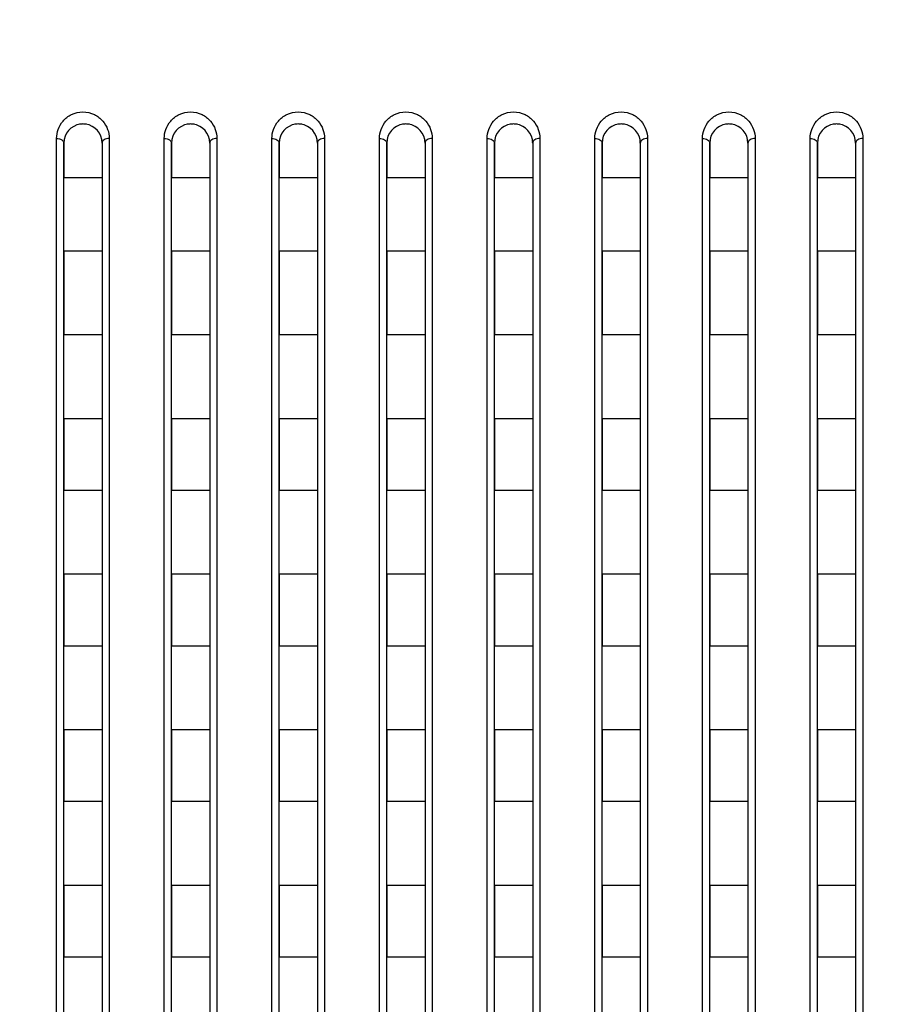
# Model space of a CAD drawing. Header units: millimetres. Extents: x -6054 to 364, y -1866 to 3094.
# Tile 113 of 256: x -4393 to -4357, y 864 to 905. Entities that reach past the tile are written whole.
import ezdxf

# ---------------------------------------------------------------- set-up
doc = ezdxf.new("R2010")
doc.units = ezdxf.units.MM
doc.header["$LTSCALE"] = 65.395
doc.header["$PDSIZE"] = 0.05
doc.layers.get('0').update_dxf_attribs({"linetype": 'CONTINUOUS'})
doc.layers.get('Defpoints').update_dxf_attribs({"linetype": 'CONTINUOUS'})
doc.layers.add('DIM', color=3, linetype='CONTINUOUS')
doc.styles.get("Standard").update_dxf_attribs({"font": 'arial.ttf'})
doc.dimstyles.new('ISO-25', dxfattribs={"dimtxt": 2.5, "dimasz": 2.5, "dimexe": 1.25, "dimexo": 0.625, "dimtad": 1, "dimtxsty": 'STANDARD', "dimcen": 2.5, "dimadec": 0, "dimazin": 0, "dimtfac": 1, "dimtmove": 0, "dimatfit": 3, "dimfxl": 1, "dimarcsym": 0})

# ---------------------------------------------------------------- blocks, each defined once
blk = doc.blocks.new('*D0')
at = {"layer": 'Defpoints', "color": 0}
for p in [(-4193.173, 1041.272), (-4734.98, 936.486), (-4193.173, 628.168)]:
    blk.add_point(p, dxfattribs=at)
at = {"layer": 'DIM', "color": 3, "lineweight": -2}
for p, q in [((-4734.98, 937.111), (-4734.98, 1042.522)), ((-4193.173, 628.793), (-4193.173, 1042.522)), ((-4719.98, 1041.272), (-4208.173, 1041.272))]:
    blk.add_line(p, q, dxfattribs=at)
at = {"layer": 'DIM', "color": 3}
for points in [[(-4719.98, 1043.772), (-4719.98, 1038.772), (-4734.98, 1041.272)], [(-4208.173, 1038.772), (-4208.173, 1043.772), (-4193.173, 1041.272)]]:
    blk.add_solid(points, dxfattribs=at)
at = {"layer": 'DIM', "color": 2, "insert": (-4464.076, 1059.082), "char_height": 20, "attachment_point": 5}
blk.add_mtext('542  [21,331]', dxfattribs=at)
blk = doc.blocks.new('*D7')
at = {"layer": 'Defpoints', "color": 0}
for p in [(-4728.573, 946.484), (-4809.721, 628.168), (-4193.173, 628.168)]:
    blk.add_point(p, dxfattribs=at)
at = {"layer": 'DIM', "color": 3, "lineweight": -2}
for p, q in [((-4729.198, 946.484), (-4810.971, 946.484)), ((-4809.721, 931.484), (-4809.721, 643.168)), ((-4193.798, 628.168), (-4810.971, 628.168))]:
    blk.add_line(p, q, dxfattribs=at)
at = {"layer": 'DIM', "color": 3}
for points in [[(-4807.221, 931.484), (-4812.221, 931.484), (-4809.721, 946.484)], [(-4812.221, 643.168), (-4807.221, 643.168), (-4809.721, 628.168)]]:
    blk.add_solid(points, dxfattribs=at)
at = {"layer": 'DIM', "color": 2, "insert": (-4827.531, 787.326), "char_height": 20, "attachment_point": 5, "rotation": 90}
blk.add_mtext('318  [12,532]', dxfattribs=at)
blk = doc.blocks.new('*D12')
at = {"layer": 'Defpoints', "color": 0}
for p in [(-4451.923, 971.719), (-4570.423, 865.648), (-4451.923, 865.648)]:
    blk.add_point(p, dxfattribs=at)
at = {"layer": 'DIM', "color": 3, "lineweight": -2}
for p, q in [((-4570.423, 866.273), (-4570.423, 972.969)), ((-4451.923, 866.273), (-4451.923, 972.969)), ((-4555.423, 971.719), (-4466.923, 971.719)), ((-4451.923, 971.719), (-4284.269, 971.719))]:
    blk.add_line(p, q, dxfattribs=at)
at = {"layer": 'DIM', "color": 3}
for points in [[(-4555.423, 974.219), (-4555.423, 969.219), (-4570.423, 971.719)], [(-4466.923, 969.219), (-4466.923, 974.219), (-4451.923, 971.719)]]:
    blk.add_solid(points, dxfattribs=at)
at = {"layer": 'DIM', "color": 2, "insert": (-4360.559, 989.529), "char_height": 20, "attachment_point": 5}
blk.add_mtext('119  [4,665]', dxfattribs=at)

msp = doc.modelspace()

# ---------------------------------------------------------------- linework, layer by layer
at = {"linetype": 'Continuous'}
for p, q in [((-4391.523, 828.726), (-4391.523, 900.382)), ((-4389.323, 900.382), (-4389.323, 828.726)), ((-4387.023, 828.726), (-4387.023, 900.382)), ((-4384.823, 900.382), (-4384.823, 828.726)), ((-4382.523, 828.726), (-4382.523, 900.382)), ((-4380.323, 900.382), (-4380.323, 828.726)), ((-4378.023, 828.726), (-4378.023, 900.382)), ((-4375.823, 900.382), (-4375.823, 828.726)), ((-4373.523, 828.726), (-4373.523, 900.382)), ((-4371.323, 900.382), (-4371.323, 828.726)), ((-4369.023, 828.726), (-4369.023, 900.382)), ((-4366.823, 900.382), (-4366.823, 828.726)), ((-4364.523, 828.726), (-4364.523, 900.382)), ((-4362.323, 900.382), (-4362.323, 828.726)), ((-4360.023, 828.726), (-4360.023, 900.382)), ((-4357.823, 900.382), (-4357.823, 828.726)), ((-4391.223, 900.184), (-4391.223, 898.734)), ((-4391.223, 900.184), (-4391.223, 898.734)), ((-4391.223, 828.718), (-4391.223, 900.184)), ((-4389.623, 900.184), (-4389.623, 898.734)), ((-4389.623, 900.184), (-4389.623, 898.734)), ((-4389.623, 900.184), (-4389.623, 828.718)), ((-4386.723, 900.184), (-4386.723, 898.734)), ((-4386.723, 900.184), (-4386.723, 898.734)), ((-4386.723, 828.718), (-4386.723, 900.184)), ((-4385.123, 900.184), (-4385.123, 898.734)), ((-4385.123, 900.184), (-4385.123, 898.734)), ((-4385.123, 900.184), (-4385.123, 828.718)), ((-4382.223, 900.184), (-4382.223, 898.734)), ((-4382.223, 900.184), (-4382.223, 898.734)), ((-4382.223, 828.718), (-4382.223, 900.184)), ((-4380.623, 900.184), (-4380.623, 898.734)), ((-4380.623, 900.184), (-4380.623, 898.734)), ((-4380.623, 900.184), (-4380.623, 828.718)), ((-4377.723, 900.184), (-4377.723, 898.734)), ((-4377.723, 900.184), (-4377.723, 898.734)), ((-4377.723, 828.718), (-4377.723, 900.184)), ((-4376.123, 900.184), (-4376.123, 898.734)), ((-4376.123, 900.184), (-4376.123, 898.734)), ((-4376.123, 900.184), (-4376.123, 828.718)), ((-4373.223, 900.184), (-4373.223, 898.734)), ((-4373.223, 900.184), (-4373.223, 898.734)), ((-4373.223, 828.718), (-4373.223, 900.184)), ((-4371.623, 900.184), (-4371.623, 898.734)), ((-4371.623, 900.184), (-4371.623, 898.734)), ((-4371.623, 900.184), (-4371.623, 828.718)), ((-4368.723, 900.184), (-4368.723, 898.734)), ((-4368.723, 900.184), (-4368.723, 898.734)), ((-4368.723, 828.718), (-4368.723, 900.184)), ((-4367.123, 900.184), (-4367.123, 898.734)), ((-4367.123, 900.184), (-4367.123, 898.734)), ((-4367.123, 900.184), (-4367.123, 828.718)), ((-4364.223, 900.184), (-4364.223, 898.734)), ((-4364.223, 900.184), (-4364.223, 898.734)), ((-4364.223, 828.718), (-4364.223, 900.184)), ((-4362.623, 900.184), (-4362.623, 898.734)), ((-4362.623, 900.184), (-4362.623, 898.734)), ((-4362.623, 900.184), (-4362.623, 828.718)), ((-4359.723, 900.184), (-4359.723, 898.734)), ((-4359.723, 900.184), (-4359.723, 898.734)), ((-4359.723, 828.718), (-4359.723, 900.184)), ((-4358.123, 900.184), (-4358.123, 898.734)), ((-4358.123, 900.184), (-4358.123, 898.734)), ((-4358.123, 900.184), (-4358.123, 828.718)), ((-4389.623, 898.734), (-4391.223, 898.734)), ((-4389.623, 898.734), (-4391.223, 898.734)), ((-4385.123, 898.734), (-4386.723, 898.734)), ((-4385.123, 898.734), (-4386.723, 898.734)), ((-4380.623, 898.734), (-4382.223, 898.734)), ((-4380.623, 898.734), (-4382.223, 898.734)), ((-4376.123, 898.734), (-4377.723, 898.734)), ((-4376.123, 898.734), (-4377.723, 898.734)), ((-4371.623, 898.734), (-4373.223, 898.734)), ((-4371.623, 898.734), (-4373.223, 898.734)), ((-4367.123, 898.734), (-4368.723, 898.734)), ((-4367.123, 898.734), (-4368.723, 898.734)), ((-4362.623, 898.734), (-4364.223, 898.734)), ((-4362.623, 898.734), (-4364.223, 898.734)), ((-4358.123, 898.734), (-4359.723, 898.734)), ((-4358.123, 898.734), (-4359.723, 898.734)), ((-4391.223, 895.668), (-4391.223, 892.168)), ((-4391.223, 895.668), (-4391.223, 892.168)), ((-4389.623, 895.668), (-4391.223, 895.668)), ((-4389.623, 895.668), (-4391.223, 895.668)), ((-4389.623, 895.668), (-4389.623, 892.168)), ((-4389.623, 895.668), (-4389.623, 892.168)), ((-4386.723, 895.668), (-4386.723, 892.168)), ((-4386.723, 895.668), (-4386.723, 892.168)), ((-4385.123, 895.668), (-4386.723, 895.668)), ((-4385.123, 895.668), (-4386.723, 895.668)), ((-4385.123, 895.668), (-4385.123, 892.168)), ((-4385.123, 895.668), (-4385.123, 892.168)), ((-4382.223, 895.668), (-4382.223, 892.168)), ((-4382.223, 895.668), (-4382.223, 892.168)), ((-4380.623, 895.668), (-4382.223, 895.668)), ((-4380.623, 895.668), (-4382.223, 895.668)), ((-4380.623, 895.668), (-4380.623, 892.168)), ((-4380.623, 895.668), (-4380.623, 892.168)), ((-4377.723, 895.668), (-4377.723, 892.168)), ((-4377.723, 895.668), (-4377.723, 892.168)), ((-4376.123, 895.668), (-4377.723, 895.668)), ((-4376.123, 895.668), (-4377.723, 895.668)), ((-4376.123, 895.668), (-4376.123, 892.168)), ((-4376.123, 895.668), (-4376.123, 892.168)), ((-4373.223, 895.668), (-4373.223, 892.168)), ((-4373.223, 895.668), (-4373.223, 892.168)), ((-4371.623, 895.668), (-4373.223, 895.668)), ((-4371.623, 895.668), (-4373.223, 895.668)), ((-4371.623, 895.668), (-4371.623, 892.168)), ((-4371.623, 895.668), (-4371.623, 892.168)), ((-4368.723, 895.668), (-4368.723, 892.168)), ((-4368.723, 895.668), (-4368.723, 892.168)), ((-4367.123, 895.668), (-4368.723, 895.668)), ((-4367.123, 895.668), (-4368.723, 895.668)), ((-4367.123, 895.668), (-4367.123, 892.168)), ((-4367.123, 895.668), (-4367.123, 892.168)), ((-4364.223, 895.668), (-4364.223, 892.168)), ((-4364.223, 895.668), (-4364.223, 892.168)), ((-4362.623, 895.668), (-4364.223, 895.668)), ((-4362.623, 895.668), (-4364.223, 895.668)), ((-4362.623, 895.668), (-4362.623, 892.168)), ((-4362.623, 895.668), (-4362.623, 892.168)), ((-4359.723, 895.668), (-4359.723, 892.168)), ((-4359.723, 895.668), (-4359.723, 892.168)), ((-4358.123, 895.668), (-4359.723, 895.668)), ((-4358.123, 895.668), (-4359.723, 895.668)), ((-4358.123, 895.668), (-4358.123, 892.168)), ((-4358.123, 895.668), (-4358.123, 892.168)), ((-4389.623, 892.168), (-4391.223, 892.168)), ((-4389.623, 892.168), (-4391.223, 892.168)), ((-4385.123, 892.168), (-4386.723, 892.168)), ((-4385.123, 892.168), (-4386.723, 892.168)), ((-4380.623, 892.168), (-4382.223, 892.168)), ((-4380.623, 892.168), (-4382.223, 892.168)), ((-4376.123, 892.168), (-4377.723, 892.168)), ((-4376.123, 892.168), (-4377.723, 892.168)), ((-4371.623, 892.168), (-4373.223, 892.168)), ((-4371.623, 892.168), (-4373.223, 892.168)), ((-4367.123, 892.168), (-4368.723, 892.168)), ((-4367.123, 892.168), (-4368.723, 892.168)), ((-4362.623, 892.168), (-4364.223, 892.168)), ((-4362.623, 892.168), (-4364.223, 892.168)), ((-4358.123, 892.168), (-4359.723, 892.168)), ((-4358.123, 892.168), (-4359.723, 892.168)), ((-4391.223, 888.668), (-4391.223, 885.668)), ((-4391.223, 888.668), (-4391.223, 885.668)), ((-4389.623, 888.668), (-4391.223, 888.668)), ((-4389.623, 888.668), (-4391.223, 888.668)), ((-4389.623, 888.668), (-4389.623, 885.668)), ((-4389.623, 888.668), (-4389.623, 885.668)), ((-4386.723, 888.668), (-4386.723, 885.668)), ((-4386.723, 888.668), (-4386.723, 885.668)), ((-4385.123, 888.668), (-4386.723, 888.668)), ((-4385.123, 888.668), (-4386.723, 888.668)), ((-4385.123, 888.668), (-4385.123, 885.668)), ((-4385.123, 888.668), (-4385.123, 885.668)), ((-4382.223, 888.668), (-4382.223, 885.668)), ((-4382.223, 888.668), (-4382.223, 885.668)), ((-4380.623, 888.668), (-4382.223, 888.668)), ((-4380.623, 888.668), (-4382.223, 888.668)), ((-4380.623, 888.668), (-4380.623, 885.668)), ((-4380.623, 888.668), (-4380.623, 885.668)), ((-4377.723, 888.668), (-4377.723, 885.668)), ((-4377.723, 888.668), (-4377.723, 885.668)), ((-4376.123, 888.668), (-4377.723, 888.668)), ((-4376.123, 888.668), (-4377.723, 888.668)), ((-4376.123, 888.668), (-4376.123, 885.668)), ((-4376.123, 888.668), (-4376.123, 885.668)), ((-4373.223, 888.668), (-4373.223, 885.668)), ((-4373.223, 888.668), (-4373.223, 885.668)), ((-4371.623, 888.668), (-4373.223, 888.668)), ((-4371.623, 888.668), (-4373.223, 888.668)), ((-4371.623, 888.668), (-4371.623, 885.668)), ((-4371.623, 888.668), (-4371.623, 885.668)), ((-4368.723, 888.668), (-4368.723, 885.668)), ((-4368.723, 888.668), (-4368.723, 885.668)), ((-4367.123, 888.668), (-4368.723, 888.668)), ((-4367.123, 888.668), (-4368.723, 888.668)), ((-4367.123, 888.668), (-4367.123, 885.668)), ((-4367.123, 888.668), (-4367.123, 885.668)), ((-4364.223, 888.668), (-4364.223, 885.668)), ((-4364.223, 888.668), (-4364.223, 885.668)), ((-4362.623, 888.668), (-4364.223, 888.668)), ((-4362.623, 888.668), (-4364.223, 888.668)), ((-4362.623, 888.668), (-4362.623, 885.668)), ((-4362.623, 888.668), (-4362.623, 885.668)), ((-4359.723, 888.668), (-4359.723, 885.668)), ((-4359.723, 888.668), (-4359.723, 885.668)), ((-4358.123, 888.668), (-4359.723, 888.668)), ((-4358.123, 888.668), (-4359.723, 888.668)), ((-4358.123, 888.668), (-4358.123, 885.668)), ((-4358.123, 888.668), (-4358.123, 885.668)), ((-4389.623, 885.668), (-4391.223, 885.668)), ((-4389.623, 885.668), (-4391.223, 885.668)), ((-4385.123, 885.668), (-4386.723, 885.668)), ((-4385.123, 885.668), (-4386.723, 885.668)), ((-4380.623, 885.668), (-4382.223, 885.668)), ((-4380.623, 885.668), (-4382.223, 885.668)), ((-4376.123, 885.668), (-4377.723, 885.668)), ((-4376.123, 885.668), (-4377.723, 885.668)), ((-4371.623, 885.668), (-4373.223, 885.668)), ((-4371.623, 885.668), (-4373.223, 885.668)), ((-4367.123, 885.668), (-4368.723, 885.668)), ((-4367.123, 885.668), (-4368.723, 885.668)), ((-4362.623, 885.668), (-4364.223, 885.668)), ((-4362.623, 885.668), (-4364.223, 885.668)), ((-4358.123, 885.668), (-4359.723, 885.668)), ((-4358.123, 885.668), (-4359.723, 885.668)), ((-4391.223, 882.168), (-4391.223, 879.168)), ((-4391.223, 882.168), (-4391.223, 879.168)), ((-4389.623, 882.168), (-4391.223, 882.168)), ((-4389.623, 882.168), (-4391.223, 882.168)), ((-4389.623, 882.168), (-4389.623, 879.168)), ((-4389.623, 882.168), (-4389.623, 879.168)), ((-4386.723, 882.168), (-4386.723, 879.168)), ((-4386.723, 882.168), (-4386.723, 879.168)), ((-4385.123, 882.168), (-4386.723, 882.168)), ((-4385.123, 882.168), (-4386.723, 882.168)), ((-4385.123, 882.168), (-4385.123, 879.168)), ((-4385.123, 882.168), (-4385.123, 879.168)), ((-4382.223, 882.168), (-4382.223, 879.168)), ((-4382.223, 882.168), (-4382.223, 879.168)), ((-4380.623, 882.168), (-4382.223, 882.168)), ((-4380.623, 882.168), (-4382.223, 882.168)), ((-4380.623, 882.168), (-4380.623, 879.168)), ((-4380.623, 882.168), (-4380.623, 879.168)), ((-4377.723, 882.168), (-4377.723, 879.168)), ((-4377.723, 882.168), (-4377.723, 879.168)), ((-4376.123, 882.168), (-4377.723, 882.168)), ((-4376.123, 882.168), (-4377.723, 882.168)), ((-4376.123, 882.168), (-4376.123, 879.168)), ((-4376.123, 882.168), (-4376.123, 879.168)), ((-4373.223, 882.168), (-4373.223, 879.168)), ((-4373.223, 882.168), (-4373.223, 879.168)), ((-4371.623, 882.168), (-4373.223, 882.168)), ((-4371.623, 882.168), (-4373.223, 882.168)), ((-4371.623, 882.168), (-4371.623, 879.168)), ((-4371.623, 882.168), (-4371.623, 879.168)), ((-4368.723, 882.168), (-4368.723, 879.168)), ((-4368.723, 882.168), (-4368.723, 879.168)), ((-4367.123, 882.168), (-4368.723, 882.168)), ((-4367.123, 882.168), (-4368.723, 882.168)), ((-4367.123, 882.168), (-4367.123, 879.168)), ((-4367.123, 882.168), (-4367.123, 879.168)), ((-4364.223, 882.168), (-4364.223, 879.168)), ((-4364.223, 882.168), (-4364.223, 879.168)), ((-4362.623, 882.168), (-4364.223, 882.168)), ((-4362.623, 882.168), (-4364.223, 882.168)), ((-4362.623, 882.168), (-4362.623, 879.168)), ((-4362.623, 882.168), (-4362.623, 879.168)), ((-4359.723, 882.168), (-4359.723, 879.168)), ((-4359.723, 882.168), (-4359.723, 879.168)), ((-4358.123, 882.168), (-4359.723, 882.168)), ((-4358.123, 882.168), (-4359.723, 882.168)), ((-4358.123, 882.168), (-4358.123, 879.168)), ((-4358.123, 882.168), (-4358.123, 879.168)), ((-4389.623, 879.168), (-4391.223, 879.168)), ((-4389.623, 879.168), (-4391.223, 879.168)), ((-4385.123, 879.168), (-4386.723, 879.168)), ((-4385.123, 879.168), (-4386.723, 879.168)), ((-4380.623, 879.168), (-4382.223, 879.168)), ((-4380.623, 879.168), (-4382.223, 879.168)), ((-4376.123, 879.168), (-4377.723, 879.168)), ((-4376.123, 879.168), (-4377.723, 879.168)), ((-4371.623, 879.168), (-4373.223, 879.168)), ((-4371.623, 879.168), (-4373.223, 879.168)), ((-4367.123, 879.168), (-4368.723, 879.168)), ((-4367.123, 879.168), (-4368.723, 879.168)), ((-4362.623, 879.168), (-4364.223, 879.168)), ((-4362.623, 879.168), (-4364.223, 879.168)), ((-4358.123, 879.168), (-4359.723, 879.168)), ((-4358.123, 879.168), (-4359.723, 879.168)), ((-4391.223, 875.668), (-4391.223, 872.668)), ((-4391.223, 875.668), (-4391.223, 872.668)), ((-4389.623, 875.668), (-4391.223, 875.668)), ((-4389.623, 875.668), (-4391.223, 875.668)), ((-4389.623, 875.668), (-4389.623, 872.668)), ((-4389.623, 875.668), (-4389.623, 872.668)), ((-4386.723, 875.668), (-4386.723, 872.668)), ((-4386.723, 875.668), (-4386.723, 872.668)), ((-4385.123, 875.668), (-4386.723, 875.668)), ((-4385.123, 875.668), (-4386.723, 875.668)), ((-4385.123, 875.668), (-4385.123, 872.668)), ((-4385.123, 875.668), (-4385.123, 872.668)), ((-4382.223, 875.668), (-4382.223, 872.668)), ((-4382.223, 875.668), (-4382.223, 872.668)), ((-4380.623, 875.668), (-4382.223, 875.668)), ((-4380.623, 875.668), (-4382.223, 875.668)), ((-4380.623, 875.668), (-4380.623, 872.668)), ((-4380.623, 875.668), (-4380.623, 872.668)), ((-4377.723, 875.668), (-4377.723, 872.668)), ((-4377.723, 875.668), (-4377.723, 872.668)), ((-4376.123, 875.668), (-4377.723, 875.668)), ((-4376.123, 875.668), (-4377.723, 875.668)), ((-4376.123, 875.668), (-4376.123, 872.668)), ((-4376.123, 875.668), (-4376.123, 872.668)), ((-4373.223, 875.668), (-4373.223, 872.668)), ((-4373.223, 875.668), (-4373.223, 872.668)), ((-4371.623, 875.668), (-4373.223, 875.668)), ((-4371.623, 875.668), (-4373.223, 875.668)), ((-4371.623, 875.668), (-4371.623, 872.668)), ((-4371.623, 875.668), (-4371.623, 872.668)), ((-4368.723, 875.668), (-4368.723, 872.668)), ((-4368.723, 875.668), (-4368.723, 872.668)), ((-4367.123, 875.668), (-4368.723, 875.668)), ((-4367.123, 875.668), (-4368.723, 875.668)), ((-4367.123, 875.668), (-4367.123, 872.668)), ((-4367.123, 875.668), (-4367.123, 872.668)), ((-4364.223, 875.668), (-4364.223, 872.668)), ((-4364.223, 875.668), (-4364.223, 872.668)), ((-4362.623, 875.668), (-4364.223, 875.668)), ((-4362.623, 875.668), (-4364.223, 875.668)), ((-4362.623, 875.668), (-4362.623, 872.668)), ((-4362.623, 875.668), (-4362.623, 872.668)), ((-4359.723, 875.668), (-4359.723, 872.668)), ((-4359.723, 875.668), (-4359.723, 872.668)), ((-4358.123, 875.668), (-4359.723, 875.668)), ((-4358.123, 875.668), (-4359.723, 875.668)), ((-4358.123, 875.668), (-4358.123, 872.668)), ((-4358.123, 875.668), (-4358.123, 872.668)), ((-4389.623, 872.668), (-4391.223, 872.668)), ((-4389.623, 872.668), (-4391.223, 872.668)), ((-4385.123, 872.668), (-4386.723, 872.668)), ((-4385.123, 872.668), (-4386.723, 872.668)), ((-4380.623, 872.668), (-4382.223, 872.668)), ((-4380.623, 872.668), (-4382.223, 872.668)), ((-4376.123, 872.668), (-4377.723, 872.668)), ((-4376.123, 872.668), (-4377.723, 872.668)), ((-4371.623, 872.668), (-4373.223, 872.668)), ((-4371.623, 872.668), (-4373.223, 872.668)), ((-4367.123, 872.668), (-4368.723, 872.668)), ((-4367.123, 872.668), (-4368.723, 872.668)), ((-4362.623, 872.668), (-4364.223, 872.668)), ((-4362.623, 872.668), (-4364.223, 872.668)), ((-4358.123, 872.668), (-4359.723, 872.668)), ((-4358.123, 872.668), (-4359.723, 872.668)), ((-4391.223, 869.168), (-4391.223, 866.168)), ((-4391.223, 869.168), (-4391.223, 866.168)), ((-4389.623, 869.168), (-4391.223, 869.168)), ((-4389.623, 869.168), (-4391.223, 869.168)), ((-4389.623, 869.168), (-4389.623, 866.168)), ((-4389.623, 869.168), (-4389.623, 866.168)), ((-4386.723, 869.168), (-4386.723, 866.168)), ((-4386.723, 869.168), (-4386.723, 866.168)), ((-4385.123, 869.168), (-4386.723, 869.168)), ((-4385.123, 869.168), (-4386.723, 869.168)), ((-4385.123, 869.168), (-4385.123, 866.168)), ((-4385.123, 869.168), (-4385.123, 866.168)), ((-4382.223, 869.168), (-4382.223, 866.168)), ((-4382.223, 869.168), (-4382.223, 866.168)), ((-4380.623, 869.168), (-4382.223, 869.168)), ((-4380.623, 869.168), (-4382.223, 869.168)), ((-4380.623, 869.168), (-4380.623, 866.168)), ((-4380.623, 869.168), (-4380.623, 866.168)), ((-4377.723, 869.168), (-4377.723, 866.168)), ((-4377.723, 869.168), (-4377.723, 866.168)), ((-4376.123, 869.168), (-4377.723, 869.168)), ((-4376.123, 869.168), (-4377.723, 869.168)), ((-4376.123, 869.168), (-4376.123, 866.168)), ((-4376.123, 869.168), (-4376.123, 866.168)), ((-4373.223, 869.168), (-4373.223, 866.168)), ((-4373.223, 869.168), (-4373.223, 866.168)), ((-4371.623, 869.168), (-4373.223, 869.168)), ((-4371.623, 869.168), (-4373.223, 869.168)), ((-4371.623, 869.168), (-4371.623, 866.168)), ((-4371.623, 869.168), (-4371.623, 866.168)), ((-4368.723, 869.168), (-4368.723, 866.168)), ((-4368.723, 869.168), (-4368.723, 866.168)), ((-4367.123, 869.168), (-4368.723, 869.168)), ((-4367.123, 869.168), (-4368.723, 869.168)), ((-4367.123, 869.168), (-4367.123, 866.168)), ((-4367.123, 869.168), (-4367.123, 866.168)), ((-4364.223, 869.168), (-4364.223, 866.168)), ((-4364.223, 869.168), (-4364.223, 866.168)), ((-4362.623, 869.168), (-4364.223, 869.168)), ((-4362.623, 869.168), (-4364.223, 869.168)), ((-4362.623, 869.168), (-4362.623, 866.168)), ((-4362.623, 869.168), (-4362.623, 866.168)), ((-4359.723, 869.168), (-4359.723, 866.168)), ((-4359.723, 869.168), (-4359.723, 866.168)), ((-4358.123, 869.168), (-4359.723, 869.168)), ((-4358.123, 869.168), (-4359.723, 869.168)), ((-4358.123, 869.168), (-4358.123, 866.168)), ((-4358.123, 869.168), (-4358.123, 866.168)), ((-4389.623, 866.168), (-4391.223, 866.168)), ((-4389.623, 866.168), (-4391.223, 866.168)), ((-4385.123, 866.168), (-4386.723, 866.168)), ((-4385.123, 866.168), (-4386.723, 866.168)), ((-4380.623, 866.168), (-4382.223, 866.168)), ((-4380.623, 866.168), (-4382.223, 866.168)), ((-4376.123, 866.168), (-4377.723, 866.168)), ((-4376.123, 866.168), (-4377.723, 866.168)), ((-4371.623, 866.168), (-4373.223, 866.168)), ((-4371.623, 866.168), (-4373.223, 866.168)), ((-4367.123, 866.168), (-4368.723, 866.168)), ((-4367.123, 866.168), (-4368.723, 866.168)), ((-4362.623, 866.168), (-4364.223, 866.168)), ((-4362.623, 866.168), (-4364.223, 866.168)), ((-4358.123, 866.168), (-4359.723, 866.168)), ((-4358.123, 866.168), (-4359.723, 866.168))]:
    msp.add_line(p, q, dxfattribs=at)
for centre, radius, start, end in [((-4390.423, 900.184), 0.8, 98.0057, 180), ((-4390.423, 900.184), 0.8, 98.007, 100.4013), ((-4390.423, 900.184), 0.8, 98.007, 100.4013), ((-4390.423, 900.182), 0.802, 92.6735, 98.0068), ((-4390.423, 900.182), 0.802, 92.6735, 98.0068), ((-4390.423, 900.182), 0.802, 92.6735, 98.0068), ((-4390.423, 900.186), 0.798, 87.3433, 92.667), ((-4390.423, 900.186), 0.798, 87.3433, 92.667), ((-4390.423, 900.186), 0.798, 87.3432, 92.6672), ((-4390.423, 900.182), 0.802, 81.9924, 87.3372), ((-4390.423, 900.182), 0.802, 81.9926, 87.3376), ((-4390.423, 900.182), 0.802, 81.9926, 87.3376), ((-4390.423, 900.184), 0.8, 0, 81.9944), ((-4390.423, 900.184), 0.8, 79.5496, 81.9931), ((-4390.423, 900.184), 0.8, 79.5496, 81.9931), ((-4385.923, 900.184), 0.8, 98.0057, 180), ((-4385.923, 900.184), 0.8, 98.007, 100.4013), ((-4385.923, 900.184), 0.8, 98.007, 100.4013), ((-4385.923, 900.182), 0.802, 92.6735, 98.0068), ((-4385.923, 900.182), 0.802, 92.6735, 98.0068), ((-4385.923, 900.182), 0.802, 92.6735, 98.0068), ((-4385.923, 900.186), 0.798, 87.3433, 92.667), ((-4385.923, 900.186), 0.798, 87.3433, 92.667), ((-4385.923, 900.186), 0.798, 87.3432, 92.6672), ((-4385.923, 900.182), 0.802, 81.9924, 87.3372), ((-4385.923, 900.182), 0.802, 81.9926, 87.3376), ((-4385.923, 900.182), 0.802, 81.9926, 87.3376), ((-4385.923, 900.184), 0.8, 0, 81.9944), ((-4385.923, 900.184), 0.8, 79.5496, 81.9931), ((-4385.923, 900.184), 0.8, 79.5496, 81.9931), ((-4381.423, 900.184), 0.8, 98.0057, 180), ((-4381.423, 900.184), 0.8, 98.007, 100.4013), ((-4381.423, 900.184), 0.8, 98.007, 100.4013), ((-4381.423, 900.182), 0.802, 92.6735, 98.0068), ((-4381.423, 900.182), 0.802, 92.6735, 98.0068), ((-4381.423, 900.182), 0.802, 92.6735, 98.0068), ((-4381.423, 900.186), 0.798, 87.3433, 92.667), ((-4381.423, 900.186), 0.798, 87.3433, 92.667), ((-4381.423, 900.186), 0.798, 87.3432, 92.6672), ((-4381.423, 900.182), 0.802, 81.9924, 87.3372), ((-4381.423, 900.182), 0.802, 81.9926, 87.3376), ((-4381.423, 900.182), 0.802, 81.9926, 87.3376), ((-4381.423, 900.184), 0.8, 0, 81.9944), ((-4381.423, 900.184), 0.8, 79.5496, 81.9931), ((-4381.423, 900.184), 0.8, 79.5496, 81.9931), ((-4376.923, 900.184), 0.8, 98.0057, 180), ((-4376.923, 900.184), 0.8, 98.007, 100.4013), ((-4376.923, 900.184), 0.8, 98.007, 100.4013), ((-4376.923, 900.182), 0.802, 92.6735, 98.0068), ((-4376.923, 900.182), 0.802, 92.6735, 98.0068), ((-4376.923, 900.182), 0.802, 92.6735, 98.0068), ((-4376.923, 900.186), 0.798, 87.3433, 92.667), ((-4376.923, 900.186), 0.798, 87.3433, 92.667), ((-4376.923, 900.186), 0.798, 87.3432, 92.6672), ((-4376.923, 900.182), 0.802, 81.9924, 87.3372), ((-4376.923, 900.182), 0.802, 81.9926, 87.3376), ((-4376.923, 900.182), 0.802, 81.9926, 87.3376), ((-4376.923, 900.184), 0.8, 0, 81.9944), ((-4376.923, 900.184), 0.8, 79.5496, 81.9931), ((-4376.923, 900.184), 0.8, 79.5496, 81.9931), ((-4372.423, 900.184), 0.8, 98.0057, 180), ((-4372.423, 900.184), 0.8, 98.007, 100.4013), ((-4372.423, 900.184), 0.8, 98.007, 100.4013), ((-4372.423, 900.182), 0.802, 92.6735, 98.0068), ((-4372.423, 900.182), 0.802, 92.6735, 98.0068), ((-4372.423, 900.182), 0.802, 92.6735, 98.0068), ((-4372.423, 900.186), 0.798, 87.3433, 92.667), ((-4372.423, 900.186), 0.798, 87.3433, 92.667), ((-4372.423, 900.186), 0.798, 87.3432, 92.6672), ((-4372.423, 900.182), 0.802, 81.9924, 87.3372), ((-4372.423, 900.182), 0.802, 81.9926, 87.3376), ((-4372.423, 900.182), 0.802, 81.9926, 87.3376), ((-4372.423, 900.184), 0.8, 0, 81.9944), ((-4372.423, 900.184), 0.8, 79.5496, 81.9931), ((-4372.423, 900.184), 0.8, 79.5496, 81.9931), ((-4367.923, 900.184), 0.8, 98.0057, 180), ((-4367.923, 900.184), 0.8, 98.007, 100.4013), ((-4367.923, 900.184), 0.8, 98.007, 100.4013), ((-4367.923, 900.182), 0.802, 92.6735, 98.0068), ((-4367.923, 900.182), 0.802, 92.6735, 98.0068), ((-4367.923, 900.182), 0.802, 92.6735, 98.0068), ((-4367.923, 900.186), 0.798, 87.3433, 92.667), ((-4367.923, 900.186), 0.798, 87.3433, 92.667), ((-4367.923, 900.186), 0.798, 87.3432, 92.6672), ((-4367.923, 900.182), 0.802, 81.9924, 87.3372), ((-4367.923, 900.182), 0.802, 81.9926, 87.3376), ((-4367.923, 900.182), 0.802, 81.9926, 87.3376), ((-4367.923, 900.184), 0.8, 0, 81.9944), ((-4367.923, 900.184), 0.8, 79.5496, 81.9931), ((-4367.923, 900.184), 0.8, 79.5496, 81.9931), ((-4363.423, 900.184), 0.8, 98.0057, 180), ((-4363.423, 900.184), 0.8, 98.007, 100.4013), ((-4363.423, 900.184), 0.8, 98.007, 100.4013), ((-4363.423, 900.182), 0.802, 92.6735, 98.0068), ((-4363.423, 900.182), 0.802, 92.6735, 98.0068), ((-4363.423, 900.182), 0.802, 92.6735, 98.0068), ((-4363.423, 900.186), 0.798, 87.3433, 92.667), ((-4363.423, 900.186), 0.798, 87.3433, 92.667), ((-4363.423, 900.186), 0.798, 87.3432, 92.6672), ((-4363.423, 900.182), 0.802, 81.9924, 87.3372), ((-4363.423, 900.182), 0.802, 81.9926, 87.3376), ((-4363.423, 900.182), 0.802, 81.9926, 87.3376), ((-4363.423, 900.184), 0.8, 0, 81.9944), ((-4363.423, 900.184), 0.8, 79.5496, 81.9931), ((-4363.423, 900.184), 0.8, 79.5496, 81.9931), ((-4358.923, 900.184), 0.8, 98.0057, 180), ((-4358.923, 900.184), 0.8, 98.007, 100.4013), ((-4358.923, 900.184), 0.8, 98.007, 100.4013), ((-4358.923, 900.182), 0.802, 92.6735, 98.0068), ((-4358.923, 900.182), 0.802, 92.6735, 98.0068), ((-4358.923, 900.182), 0.802, 92.6735, 98.0068), ((-4358.923, 900.186), 0.798, 87.3433, 92.667), ((-4358.923, 900.186), 0.798, 87.3433, 92.667), ((-4358.923, 900.186), 0.798, 87.3432, 92.6672), ((-4358.923, 900.182), 0.802, 81.9924, 87.3372), ((-4358.923, 900.182), 0.802, 81.9926, 87.3376), ((-4358.923, 900.182), 0.802, 81.9926, 87.3376), ((-4358.923, 900.184), 0.8, 0, 81.9944), ((-4358.923, 900.184), 0.8, 79.5496, 81.9931), ((-4358.923, 900.184), 0.8, 79.5496, 81.9931), ((-4390.423, 900.184), 0.8, 176.3774, 179.9997), ((-4390.423, 900.184), 0.8, 176.3774, 179.9997), ((-4390.423, 900.184), 0.8, 0.0003, 3.6643), ((-4390.423, 900.184), 0.8, 0.0003, 3.6643), ((-4385.923, 900.184), 0.8, 176.3774, 179.9997), ((-4385.923, 900.184), 0.8, 176.3774, 179.9997), ((-4385.923, 900.184), 0.8, 0.0003, 3.6643), ((-4385.923, 900.184), 0.8, 0.0003, 3.6643), ((-4381.423, 900.184), 0.8, 176.3774, 179.9997), ((-4381.423, 900.184), 0.8, 176.3774, 179.9997), ((-4381.423, 900.184), 0.8, 0.0003, 3.6643), ((-4381.423, 900.184), 0.8, 0.0003, 3.6643), ((-4376.923, 900.184), 0.8, 176.3774, 179.9997), ((-4376.923, 900.184), 0.8, 176.3774, 179.9997), ((-4376.923, 900.184), 0.8, 0.0003, 3.6643), ((-4376.923, 900.184), 0.8, 0.0003, 3.6643), ((-4372.423, 900.184), 0.8, 176.3774, 179.9997), ((-4372.423, 900.184), 0.8, 176.3774, 179.9997), ((-4372.423, 900.184), 0.8, 0.0003, 3.6643), ((-4372.423, 900.184), 0.8, 0.0003, 3.6643), ((-4367.923, 900.184), 0.8, 176.3774, 179.9997), ((-4367.923, 900.184), 0.8, 176.3774, 179.9997), ((-4367.923, 900.184), 0.8, 0.0003, 3.6643), ((-4367.923, 900.184), 0.8, 0.0003, 3.6643), ((-4363.423, 900.184), 0.8, 176.3774, 179.9997), ((-4363.423, 900.184), 0.8, 176.3774, 179.9997), ((-4363.423, 900.184), 0.8, 0.0003, 3.6643), ((-4363.423, 900.184), 0.8, 0.0003, 3.6643), ((-4358.923, 900.184), 0.8, 176.3774, 179.9997), ((-4358.923, 900.184), 0.8, 176.3774, 179.9997), ((-4358.923, 900.184), 0.8, 0.0003, 3.6643), ((-4358.923, 900.184), 0.8, 0.0003, 3.6643)]:
    msp.add_arc(centre, radius, start, end, dxfattribs=at)
for points, knots in [([(-4391.523, 900.382), (-4391.523, 900.51), (-4391.477, 900.773), (-4391.266, 901.134), (-4390.903, 901.413), (-4390.423, 901.524), (-4389.943, 901.413), (-4389.58, 901.134), (-4389.369, 900.773), (-4389.323, 900.51), (-4389.323, 900.382)], [0, 0, 0, 0, 0.111203, 0.227903, 0.356731, 0.49999, 0.643254, 0.77209, 0.888795, 1, 1, 1, 1]), ([(-4387.023, 900.382), (-4387.023, 900.51), (-4386.977, 900.773), (-4386.766, 901.134), (-4386.403, 901.413), (-4385.923, 901.524), (-4385.443, 901.413), (-4385.08, 901.134), (-4384.869, 900.773), (-4384.823, 900.51), (-4384.823, 900.382)], [0, 0, 0, 0, 0.111203, 0.227903, 0.356731, 0.49999, 0.643254, 0.77209, 0.888795, 1, 1, 1, 1]), ([(-4382.523, 900.382), (-4382.523, 900.51), (-4382.477, 900.773), (-4382.266, 901.134), (-4381.903, 901.413), (-4381.423, 901.524), (-4380.943, 901.413), (-4380.58, 901.134), (-4380.369, 900.773), (-4380.323, 900.51), (-4380.323, 900.382)], [0, 0, 0, 0, 0.111203, 0.227903, 0.356731, 0.49999, 0.643254, 0.77209, 0.888795, 1, 1, 1, 1]), ([(-4378.023, 900.382), (-4378.023, 900.51), (-4377.977, 900.773), (-4377.766, 901.134), (-4377.403, 901.413), (-4376.923, 901.524), (-4376.443, 901.413), (-4376.08, 901.134), (-4375.869, 900.773), (-4375.823, 900.51), (-4375.823, 900.382)], [0, 0, 0, 0, 0.111203, 0.227903, 0.356731, 0.49999, 0.643254, 0.77209, 0.888795, 1, 1, 1, 1]), ([(-4373.523, 900.382), (-4373.523, 900.51), (-4373.477, 900.773), (-4373.266, 901.134), (-4372.903, 901.413), (-4372.423, 901.524), (-4371.943, 901.413), (-4371.58, 901.134), (-4371.369, 900.773), (-4371.323, 900.51), (-4371.323, 900.382)], [0, 0, 0, 0, 0.111203, 0.227903, 0.356731, 0.49999, 0.643254, 0.77209, 0.888795, 1, 1, 1, 1]), ([(-4369.023, 900.382), (-4369.023, 900.51), (-4368.977, 900.773), (-4368.766, 901.134), (-4368.403, 901.413), (-4367.923, 901.524), (-4367.443, 901.413), (-4367.08, 901.134), (-4366.869, 900.773), (-4366.823, 900.51), (-4366.823, 900.382)], [0, 0, 0, 0, 0.111203, 0.227903, 0.356731, 0.49999, 0.643254, 0.77209, 0.888795, 1, 1, 1, 1]), ([(-4364.523, 900.382), (-4364.523, 900.51), (-4364.477, 900.773), (-4364.266, 901.134), (-4363.903, 901.413), (-4363.423, 901.524), (-4362.943, 901.413), (-4362.58, 901.134), (-4362.369, 900.773), (-4362.323, 900.51), (-4362.323, 900.382)], [0, 0, 0, 0, 0.111203, 0.227903, 0.356731, 0.49999, 0.643254, 0.77209, 0.888795, 1, 1, 1, 1]), ([(-4360.023, 900.382), (-4360.023, 900.51), (-4359.977, 900.773), (-4359.766, 901.134), (-4359.403, 901.413), (-4358.923, 901.524), (-4358.443, 901.413), (-4358.08, 901.134), (-4357.869, 900.773), (-4357.823, 900.51), (-4357.823, 900.382)], [0, 0, 0, 0, 0.111203, 0.227903, 0.356731, 0.49999, 0.643254, 0.77209, 0.888795, 1, 1, 1, 1]), ([(-4391.523, 900.382), (-4391.485, 900.382), (-4391.41, 900.373), (-4391.312, 900.332), (-4391.242, 900.268), (-4391.223, 900.21), (-4391.223, 900.184)], [0, 0, 0, 0, 0.294415, 0.565058, 0.797973, 1, 1, 1, 1]), ([(-4389.323, 900.382), (-4389.362, 900.382), (-4389.436, 900.373), (-4389.534, 900.332), (-4389.604, 900.268), (-4389.623, 900.21), (-4389.623, 900.184)], [0, 0, 0, 0, 0.294415, 0.565058, 0.797973, 1, 1, 1, 1]), ([(-4387.023, 900.382), (-4386.985, 900.382), (-4386.91, 900.373), (-4386.812, 900.332), (-4386.742, 900.268), (-4386.723, 900.21), (-4386.723, 900.184)], [0, 0, 0, 0, 0.294415, 0.565058, 0.797973, 1, 1, 1, 1]), ([(-4384.823, 900.382), (-4384.862, 900.382), (-4384.936, 900.373), (-4385.034, 900.332), (-4385.104, 900.268), (-4385.123, 900.21), (-4385.123, 900.184)], [0, 0, 0, 0, 0.294415, 0.565058, 0.797973, 1, 1, 1, 1]), ([(-4382.523, 900.382), (-4382.485, 900.382), (-4382.41, 900.373), (-4382.312, 900.332), (-4382.242, 900.268), (-4382.223, 900.21), (-4382.223, 900.184)], [0, 0, 0, 0, 0.294415, 0.565058, 0.797973, 1, 1, 1, 1]), ([(-4380.323, 900.382), (-4380.362, 900.382), (-4380.436, 900.373), (-4380.534, 900.332), (-4380.604, 900.268), (-4380.623, 900.21), (-4380.623, 900.184)], [0, 0, 0, 0, 0.294415, 0.565058, 0.797973, 1, 1, 1, 1]), ([(-4378.023, 900.382), (-4377.985, 900.382), (-4377.91, 900.373), (-4377.812, 900.332), (-4377.742, 900.268), (-4377.723, 900.21), (-4377.723, 900.184)], [0, 0, 0, 0, 0.294415, 0.565058, 0.797973, 1, 1, 1, 1]), ([(-4375.823, 900.382), (-4375.862, 900.382), (-4375.936, 900.373), (-4376.034, 900.332), (-4376.104, 900.268), (-4376.123, 900.21), (-4376.123, 900.184)], [0, 0, 0, 0, 0.294415, 0.565058, 0.797973, 1, 1, 1, 1]), ([(-4373.523, 900.382), (-4373.485, 900.382), (-4373.41, 900.373), (-4373.312, 900.332), (-4373.242, 900.268), (-4373.223, 900.21), (-4373.223, 900.184)], [0, 0, 0, 0, 0.294415, 0.565058, 0.797973, 1, 1, 1, 1]), ([(-4371.323, 900.382), (-4371.362, 900.382), (-4371.436, 900.373), (-4371.534, 900.332), (-4371.604, 900.268), (-4371.623, 900.21), (-4371.623, 900.184)], [0, 0, 0, 0, 0.294415, 0.565058, 0.797973, 1, 1, 1, 1]), ([(-4369.023, 900.382), (-4368.985, 900.382), (-4368.91, 900.373), (-4368.812, 900.332), (-4368.742, 900.268), (-4368.723, 900.21), (-4368.723, 900.184)], [0, 0, 0, 0, 0.294415, 0.565058, 0.797973, 1, 1, 1, 1]), ([(-4366.823, 900.382), (-4366.862, 900.382), (-4366.936, 900.373), (-4367.034, 900.332), (-4367.104, 900.268), (-4367.123, 900.21), (-4367.123, 900.184)], [0, 0, 0, 0, 0.294415, 0.565058, 0.797973, 1, 1, 1, 1]), ([(-4364.523, 900.382), (-4364.485, 900.382), (-4364.41, 900.373), (-4364.312, 900.332), (-4364.242, 900.268), (-4364.223, 900.21), (-4364.223, 900.184)], [0, 0, 0, 0, 0.294415, 0.565058, 0.797973, 1, 1, 1, 1]), ([(-4362.323, 900.382), (-4362.362, 900.382), (-4362.436, 900.373), (-4362.534, 900.332), (-4362.604, 900.268), (-4362.623, 900.21), (-4362.623, 900.184)], [0, 0, 0, 0, 0.294415, 0.565058, 0.797973, 1, 1, 1, 1]), ([(-4360.023, 900.382), (-4359.985, 900.382), (-4359.91, 900.373), (-4359.812, 900.332), (-4359.742, 900.268), (-4359.723, 900.21), (-4359.723, 900.184)], [0, 0, 0, 0, 0.294415, 0.565058, 0.797973, 1, 1, 1, 1]), ([(-4357.823, 900.382), (-4357.862, 900.382), (-4357.936, 900.373), (-4358.034, 900.332), (-4358.104, 900.268), (-4358.123, 900.21), (-4358.123, 900.184)], [0, 0, 0, 0, 0.294415, 0.565058, 0.797973, 1, 1, 1, 1])]:
    msp.add_open_spline(points, degree=3, knots=knots, dxfattribs=at)

# ---------------------------------------------------------------- dimensions: what is measured, and where the dimension line sits
at = {"layer": 'DIM'}
dim = msp.add_linear_dim(base=(-4193.173, 1041.272), p1=(-4734.98, 936.486), p2=(-4193.173, 628.168), text='<> []', dimstyle='ISO-25', override={"dimtxt": 20, "dimasz": 15, "dimgap": 5, "dimdec": 0, "dimclrd": 3, "dimclre": 3, "dimclrt": 2, "dimadec": 1, "dimtp": 0.3, "dimtm": 0.3, "dimtofl": 0}, dxfattribs=at)
dim.commit()
dim.dimension.update_dxf_attribs({"geometry": '*D0', "text_midpoint": (-4464.076, 1059.082)})
dim = msp.add_linear_dim(base=(-4451.923127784, 971.71865791), p1=(-4570.423127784, 865.647572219), p2=(-4451.923127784, 865.647572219), text='<> []', dimstyle='ISO-25', override={"dimtxt": 20, "dimasz": 15, "dimgap": 5, "dimdec": 0, "dimclrd": 3, "dimclre": 3, "dimclrt": 2, "dimadec": 1, "dimtp": 0.3, "dimtm": 0.3, "dimtofl": 0}, dxfattribs=at)
dim.commit()
dim.dimension.update_dxf_attribs({"geometry": '*D12', "text_midpoint": (-4360.558871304, 971.71865791), "dimtype": 160})
dim = msp.add_linear_dim(base=(-4809.721, 628.168), p1=(-4728.573, 946.484), p2=(-4193.173, 628.168), angle=90, text='<> []', dimstyle='ISO-25', override={"dimtxt": 20, "dimasz": 15, "dimgap": 5, "dimdec": 0, "dimclrd": 3, "dimclre": 3, "dimclrt": 2, "dimadec": 1, "dimtp": 0.3, "dimtm": 0.3, "dimtofl": 0}, dxfattribs=at)
dim.commit()
dim.dimension.update_dxf_attribs({"geometry": '*D7', "text_midpoint": (-4809.721, 787.326), "dimtype": 160})

doc.saveas('drawing.dxf')
